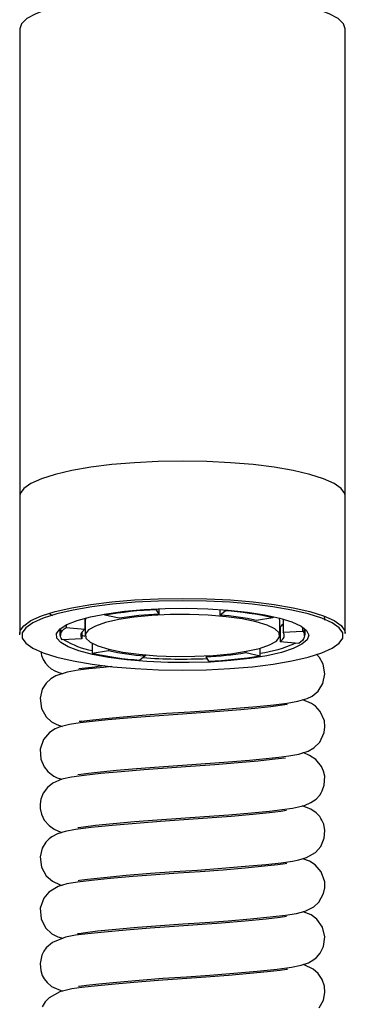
# Model space of a CAD drawing. Header units: millimetres. Extents: x 3915.406 to 3915.456, y 1715.763 to 1716.205.
# Tile 2 of 2: x 3915.415 to 3915.447, y 1715.985 to 1716.082. Entities that reach past the tile are written whole.
import ezdxf

# ---------------------------------------------------------------- set-up
doc = ezdxf.new("R2010")
doc.units = ezdxf.units.MM
doc.layers.add('SANINDUSA', color=3, linetype='Continuous')

msp = doc.modelspace()

# ---------------------------------------------------------------- linework, layer by layer
at = {"layer": 'SANINDUSA'}
for p, q in [((3915.414666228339, 1716.080803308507), (3915.414666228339, 1716.034908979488)), ((3915.446666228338, 1716.034908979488), (3915.446666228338, 1716.080803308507)), ((3915.414666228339, 1716.034908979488), (3915.414666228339, 1716.021433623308)), ((3915.446666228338, 1716.021433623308), (3915.446666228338, 1716.034908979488)), ((3915.417591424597, 1716.023378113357), (3915.417879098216, 1716.023188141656)), ((3915.423036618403, 1716.023235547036), (3915.423036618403, 1716.023346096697)), ((3915.424443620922, 1716.022926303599), (3915.423036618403, 1716.023235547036)), ((3915.428089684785, 1716.023853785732), (3915.428089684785, 1716.023765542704)), ((3915.428089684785, 1716.023765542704), (3915.428349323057, 1716.023335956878)), ((3915.428349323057, 1716.023865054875), (3915.428349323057, 1716.023335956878)), ((3915.434334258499, 1716.023792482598), (3915.434334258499, 1716.023244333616)), ((3915.434334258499, 1716.023244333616), (3915.434872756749, 1716.023661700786)), ((3915.434872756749, 1716.023661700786), (3915.434872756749, 1716.023753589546)), ((3915.439527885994, 1716.023108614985), (3915.439527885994, 1716.022983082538)), ((3915.419228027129, 1716.022270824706), (3915.419228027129, 1716.022020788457)), ((3915.421083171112, 1716.022935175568), (3915.421083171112, 1716.021854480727)), ((3915.421100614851, 1716.022703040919), (3915.421100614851, 1716.021238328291)), ((3915.439527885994, 1716.022983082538), (3915.437932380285, 1716.022719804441)), ((3915.440231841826, 1716.022703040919), (3915.440157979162, 1716.022958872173)), ((3915.440231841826, 1716.021238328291), (3915.440231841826, 1716.022703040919)), ((3915.440249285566, 1716.022086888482), (3915.440249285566, 1716.020622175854)), ((3915.440556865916, 1716.022851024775), (3915.440556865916, 1716.021556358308)), ((3915.414676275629, 1716.021311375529), (3915.414666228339, 1716.021433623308)), ((3915.418737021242, 1716.0219681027), (3915.418599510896, 1716.021724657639)), ((3915.418666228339, 1716.021866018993), (3915.418666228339, 1716.021238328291)), ((3915.419228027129, 1716.022020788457), (3915.421083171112, 1716.021854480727)), ((3915.420775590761, 1716.021556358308), (3915.420775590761, 1716.020920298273)), ((3915.421112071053, 1716.021137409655), (3915.420775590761, 1716.021237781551)), ((3915.440556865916, 1716.021556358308), (3915.442502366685, 1716.02166448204)), ((3915.442502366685, 1716.02166448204), (3915.442502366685, 1716.022035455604)), ((3915.442666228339, 1716.021238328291), (3915.442666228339, 1716.021866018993)), ((3915.420775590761, 1716.020920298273), (3915.418830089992, 1716.020812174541)), ((3915.421804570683, 1716.020461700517), (3915.421804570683, 1716.019493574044)), ((3915.442104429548, 1716.020455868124), (3915.440249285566, 1716.020622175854)), ((3915.421804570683, 1716.019493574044), (3915.423400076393, 1716.01975685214)), ((3915.423400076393, 1716.019896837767), (3915.423400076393, 1716.01975685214)), ((3915.426998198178, 1716.019232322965), (3915.426459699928, 1716.018814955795)), ((3915.426998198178, 1716.019333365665), (3915.426998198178, 1716.019232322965)), ((3915.43298313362, 1716.019237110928), (3915.43298313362, 1716.019140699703)), ((3915.436888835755, 1716.019671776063), (3915.436888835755, 1716.019550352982)), ((3915.436888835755, 1716.019550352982), (3915.438295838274, 1716.019241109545)), ((3915.438295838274, 1716.019241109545), (3915.438295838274, 1716.019994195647)), ((3915.433242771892, 1716.018711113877), (3915.43298313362, 1716.019140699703))]:
    msp.add_line(p, q, dxfattribs=at)
at = {"layer": 'SANINDUSA', "flags": 128}
for points in [[(3915.446666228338, 1716.080803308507), (3915.446487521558, 1716.08131751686), (3915.445955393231, 1716.081820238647), (3915.445081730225, 1716.082300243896), (3915.443886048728, 1716.082746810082), (3915.442395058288, 1716.083149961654), (3915.440642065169, 1716.083500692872), (3915.438666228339, 1716.083791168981), (3915.436511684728, 1716.084014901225), (3915.434226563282, 1716.084166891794), (3915.431861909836, 1716.08424374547), (3915.429470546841, 1716.08424374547), (3915.427105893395, 1716.084166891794), (3915.424820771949, 1716.084014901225), (3915.422666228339, 1716.083791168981), (3915.420690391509, 1716.083500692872), (3915.41893739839, 1716.083149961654), (3915.41744640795, 1716.082746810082), (3915.416250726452, 1716.082300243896), (3915.415377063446, 1716.081820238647), (3915.414844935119, 1716.08131751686), (3915.414666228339, 1716.080803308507), (3915.414666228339, 1716.080803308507)], [(3915.446666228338, 1716.034908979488), (3915.446620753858, 1716.035168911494), (3915.446262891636, 1716.03567875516), (3915.445556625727, 1716.036171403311), (3915.444517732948, 1716.036635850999), (3915.443169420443, 1716.037061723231), (3915.441541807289, 1716.037439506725), (3915.439671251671, 1716.037760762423), (3915.437599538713, 1716.038018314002), (3915.435372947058, 1716.038206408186), (3915.433041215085, 1716.038320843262), (3915.430656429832, 1716.038359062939), (3915.428271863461, 1716.038320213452), (3915.425940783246, 1716.038205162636), (3915.423715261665, 1716.038016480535), (3915.421645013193, 1716.037758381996), (3915.419776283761, 1716.037436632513), (3915.418150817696, 1716.037058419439), (3915.416804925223, 1716.036632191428), (3915.415768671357, 1716.036167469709), (3915.415065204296, 1716.035674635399), (3915.414710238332, 1716.035164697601), (3915.414666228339, 1716.034908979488)], [(3915.414744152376, 1716.021773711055), (3915.415065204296, 1716.022199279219), (3915.415768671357, 1716.022692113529), (3915.416804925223, 1716.023156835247), (3915.418150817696, 1716.023583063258), (3915.419776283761, 1716.023961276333), (3915.421645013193, 1716.024283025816), (3915.423715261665, 1716.024541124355), (3915.425940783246, 1716.024729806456), (3915.428271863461, 1716.024844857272), (3915.430656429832, 1716.024883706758), (3915.433041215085, 1716.024845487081), (3915.435372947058, 1716.024731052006), (3915.437599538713, 1716.024542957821), (3915.439671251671, 1716.024285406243), (3915.441541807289, 1716.023964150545), (3915.443169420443, 1716.023586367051), (3915.444517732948, 1716.023160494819), (3915.445556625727, 1716.02269604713), (3915.446262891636, 1716.02220339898), (3915.446620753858, 1716.021693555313), (3915.446666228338, 1716.021433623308)], [(3915.414909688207, 1716.021490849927), (3915.414911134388, 1716.020981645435), (3915.415264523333, 1716.020478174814), (3915.415961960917, 1716.019991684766), (3915.416987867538, 1716.019533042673), (3915.418319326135, 1716.019112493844), (3915.419926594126, 1716.018739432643), (3915.421773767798, 1716.018422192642), (3915.423819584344, 1716.018167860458), (3915.426018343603, 1716.017982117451), (3915.428320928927, 1716.017869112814), (3915.430675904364, 1716.017831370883), (3915.433030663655, 1716.017869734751), (3915.435332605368, 1716.017983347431), (3915.437530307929, 1716.018169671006), (3915.439574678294, 1716.018424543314), (3915.441420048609, 1716.018742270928), (3915.443025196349, 1716.019115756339), (3915.444354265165, 1716.0195366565), (3915.445377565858, 1716.019995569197), (3915.446072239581, 1716.020482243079), (3915.44642276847, 1716.020985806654), (3915.446421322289, 1716.021495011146), (3915.446067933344, 1716.021998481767), (3915.44537049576, 1716.022484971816), (3915.44434458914, 1716.022943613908), (3915.443013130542, 1716.023364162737), (3915.441405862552, 1716.023737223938), (3915.43955868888, 1716.024054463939), (3915.437512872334, 1716.024308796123), (3915.435314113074, 1716.02449453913), (3915.43301152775, 1716.024607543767), (3915.430656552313, 1716.024645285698), (3915.428301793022, 1716.02460692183), (3915.425999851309, 1716.02449330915), (3915.423802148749, 1716.024306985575), (3915.421757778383, 1716.024052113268), (3915.419912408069, 1716.023734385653), (3915.418307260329, 1716.023360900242), (3915.416978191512, 1716.022940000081), (3915.415954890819, 1716.022481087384), (3915.415260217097, 1716.021994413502), (3915.414909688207, 1716.021490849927)], [(3915.418300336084, 1716.021436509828), (3915.418633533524, 1716.021884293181), (3915.419312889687, 1716.0223134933), (3915.420318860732, 1716.02271176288), (3915.421622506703, 1716.023067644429), (3915.42318632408, 1716.023370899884), (3915.424965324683, 1716.023612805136), (3915.426908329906, 1716.023786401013), (3915.428959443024, 1716.023886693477), (3915.431059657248, 1716.023910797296), (3915.433148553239, 1716.023858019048), (3915.435166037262, 1716.023729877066), (3915.437054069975, 1716.023530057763), (3915.438758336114, 1716.023264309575), (3915.440229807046, 1716.022940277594), (3915.441426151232, 1716.022567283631), (3915.442312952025, 1716.022156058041), (3915.442864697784, 1716.021718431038), (3915.443065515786, 1716.021266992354), (3915.442909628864, 1716.020814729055), (3915.4424015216, 1716.020374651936), (3915.441555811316, 1716.019959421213), (3915.440396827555, 1716.019580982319), (3915.438957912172, 1716.01925022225), (3915.437280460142, 1716.018976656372), (3915.435412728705, 1716.018768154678), (3915.433408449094, 1716.018630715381), (3915.431325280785, 1716.018568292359), (3915.429223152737, 1716.01858268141), (3915.427162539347, 1716.018673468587), (3915.42520272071, 1716.018838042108), (3915.42340007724, 1716.019071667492), (3915.421806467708, 1716.019367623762), (3915.420467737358, 1716.019717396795), (3915.419422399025, 1716.020110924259), (3915.41870052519, 1716.020536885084), (3915.418322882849, 1716.020983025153), (3915.418300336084, 1716.021436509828)], [(3915.440207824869, 1716.021092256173), (3915.440156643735, 1716.021496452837), (3915.439740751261, 1716.02189072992), (3915.438976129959, 1716.022259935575), (3915.437892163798, 1716.022589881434), (3915.43653050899, 1716.022867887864), (3915.434943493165, 1716.023083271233), (3915.433192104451, 1716.02322775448), (3915.431343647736, 1716.023295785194), (3915.429469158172, 1716.023284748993), (3915.427640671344, 1716.023195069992), (3915.425928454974, 1716.023030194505), (3915.424398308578, 1716.022796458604), (3915.423109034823, 1716.022502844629), (3915.422110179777, 1716.022160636), (3915.421440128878, 1716.021782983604), (3915.421124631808, 1716.021384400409), (3915.421175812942, 1716.020980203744), (3915.421591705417, 1716.020585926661), (3915.422356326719, 1716.020216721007), (3915.42344029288, 1716.019886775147), (3915.424801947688, 1716.019608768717), (3915.426388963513, 1716.019393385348), (3915.428140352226, 1716.019248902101), (3915.429988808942, 1716.019180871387), (3915.431863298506, 1716.019191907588), (3915.433691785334, 1716.019281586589), (3915.435404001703, 1716.019446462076), (3915.4369341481, 1716.019680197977), (3915.438223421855, 1716.019973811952), (3915.439222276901, 1716.020316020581), (3915.439892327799, 1716.020693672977), (3915.440207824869, 1716.021092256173)], [(3915.44464813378, 1716.02274955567), (3915.444661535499, 1716.022863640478), (3915.44461349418, 1716.023057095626)], [(3915.421174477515, 1716.022958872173), (3915.421124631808, 1716.022849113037), (3915.421100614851, 1716.022703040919)], [(3915.414666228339, 1716.021433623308), (3915.414710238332, 1716.02168934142), (3915.414744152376, 1716.021773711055)], [(3915.418599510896, 1716.021724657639), (3915.418627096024, 1716.021269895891), (3915.418668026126, 1716.02119353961)], [(3915.418830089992, 1716.020812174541), (3915.418734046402, 1716.020963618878), (3915.418679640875, 1716.021116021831), (3915.418667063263, 1716.021268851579), (3915.418696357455, 1716.021421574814), (3915.418767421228, 1716.021573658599), (3915.4188800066, 1716.02172457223), (3915.419033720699, 1716.021873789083), (3915.419228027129, 1716.022020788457)], [(3915.421083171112, 1716.021854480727), (3915.420941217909, 1716.021740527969), (3915.420828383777, 1716.021625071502), (3915.420745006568, 1716.02150845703), (3915.420691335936, 1716.021391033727), (3915.420667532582, 1716.021273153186), (3915.42067366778, 1716.02115516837), (3915.420709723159, 1716.021037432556), (3915.420775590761, 1716.020920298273)], [(3915.440249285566, 1716.020622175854), (3915.440391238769, 1716.020736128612), (3915.440504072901, 1716.020851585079), (3915.440587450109, 1716.020968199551), (3915.440641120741, 1716.021085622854), (3915.440664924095, 1716.021203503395), (3915.440658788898, 1716.021321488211), (3915.440622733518, 1716.021439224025), (3915.440556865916, 1716.021556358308)], [(3915.442502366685, 1716.02166448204), (3915.442598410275, 1716.021513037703), (3915.442652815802, 1716.02136063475), (3915.442665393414, 1716.021207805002), (3915.442636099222, 1716.021055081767), (3915.442565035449, 1716.020902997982), (3915.442452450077, 1716.020752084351), (3915.442298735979, 1716.020602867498), (3915.442104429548, 1716.020455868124)], [(3915.442664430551, 1716.02119353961), (3915.442732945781, 1716.021337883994), (3915.442705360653, 1716.021792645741), (3915.442595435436, 1716.0219681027)], [(3915.420513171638, 1716.012817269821), (3915.420776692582, 1716.012829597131), (3915.421565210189, 1716.012929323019), (3915.42276608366, 1716.013061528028), (3915.424484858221, 1716.013227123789), (3915.426703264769, 1716.013415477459), (3915.429083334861, 1716.013594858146), (3915.431419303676, 1716.013752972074), (3915.433733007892, 1716.013917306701), (3915.435954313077, 1716.014093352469), (3915.437957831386, 1716.014271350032), (3915.439643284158, 1716.014441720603), (3915.440963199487, 1716.014598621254), (3915.442009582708, 1716.014772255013), (3915.442909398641, 1716.015034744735), (3915.44341481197, 1716.015291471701), (3915.443981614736, 1716.015761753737), (3915.444472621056, 1716.016531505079), (3915.444666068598, 1716.017480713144), (3915.44449956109, 1716.018418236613), (3915.444130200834, 1716.019080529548), (3915.443837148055, 1716.019390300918)], [(3915.423737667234, 1716.0181768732), (3915.422906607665, 1716.018100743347), (3915.421460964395, 1716.017950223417), (3915.420406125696, 1716.017823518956), (3915.419328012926, 1716.017643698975), (3915.418214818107, 1716.017285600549), (3915.417723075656, 1716.016990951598), (3915.417269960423, 1716.0165640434), (3915.4168866, 1716.015948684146), (3915.416672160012, 1716.015082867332), (3915.416809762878, 1716.01406244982), (3915.417265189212, 1716.013258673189), (3915.417804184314, 1716.012766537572), (3915.41831961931, 1716.012479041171), (3915.418842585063, 1716.01231388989)], [(3915.440923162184, 1716.014431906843), (3915.440939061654, 1716.014443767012), (3915.440256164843, 1716.014347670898), (3915.43936070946, 1716.014240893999), (3915.438086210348, 1716.01410705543), (3915.436387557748, 1716.01394890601), (3915.434286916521, 1716.013774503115), (3915.432010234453, 1716.013605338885), (3915.429744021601, 1716.013452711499), (3915.427452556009, 1716.01328872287), (3915.425249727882, 1716.013112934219), (3915.423344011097, 1716.01294284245), (3915.421798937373, 1716.012787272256), (3915.420597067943, 1716.012647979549), (3915.41957736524, 1716.012495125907), (3915.418658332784, 1716.012268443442), (3915.418169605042, 1716.012067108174), (3915.4176006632, 1716.011694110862), (3915.41701896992, 1716.011006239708), (3915.416691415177, 1716.010067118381), (3915.416742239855, 1716.009089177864), (3915.417058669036, 1716.008343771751), (3915.417431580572, 1716.007875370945), (3915.417745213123, 1716.00760621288), (3915.418035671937, 1716.007418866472), (3915.41836356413, 1716.007258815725), (3915.418819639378, 1716.007118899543)], [(3915.420377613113, 1716.007572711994), (3915.420672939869, 1716.007613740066), (3915.421420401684, 1716.007712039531), (3915.422596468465, 1716.007843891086), (3915.424177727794, 1716.007999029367), (3915.426138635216, 1716.008169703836), (3915.428372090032, 1716.008343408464), (3915.430651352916, 1716.008502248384), (3915.432926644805, 1716.008657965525), (3915.4351985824, 1716.008831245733), (3915.437234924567, 1716.009004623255), (3915.438876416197, 1716.009161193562), (3915.440130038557, 1716.009296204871), (3915.441130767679, 1716.009421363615), (3915.442081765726, 1716.009588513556), (3915.443009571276, 1716.009877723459), (3915.443555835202, 1716.010186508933), (3915.444151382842, 1716.010766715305), (3915.444592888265, 1716.011699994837), (3915.444665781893, 1716.012260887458), (3915.444609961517, 1716.012842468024), (3915.444209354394, 1716.013771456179), (3915.443740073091, 1716.014289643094), (3915.44335014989, 1716.014566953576), (3915.442488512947, 1716.014911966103)], [(3915.420377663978, 1716.002372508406), (3915.42040480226, 1716.002370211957), (3915.420935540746, 1716.002451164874), (3915.422113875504, 1716.002592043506), (3915.423854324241, 1716.002768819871), (3915.425934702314, 1716.002952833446), (3915.428190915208, 1716.003130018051), (3915.430495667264, 1716.00329194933), (3915.432834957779, 1716.003451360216), (3915.435218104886, 1716.003632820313), (3915.43745241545, 1716.003824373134), (3915.439210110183, 1716.003995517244), (3915.440475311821, 1716.004136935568), (3915.441467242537, 1716.004272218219), (3915.442647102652, 1716.004551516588), (3915.44328347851, 1716.004827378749), (3915.443787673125, 1716.005175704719), (3915.444152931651, 1716.005567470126), (3915.444291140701, 1716.005771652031), (3915.444403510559, 1716.005976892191), (3915.444603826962, 1716.006546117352), (3915.444647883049, 1716.007414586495), (3915.444533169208, 1716.007924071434), (3915.44432827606, 1716.008381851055), (3915.443776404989, 1716.00905529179), (3915.443160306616, 1716.009465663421), (3915.442586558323, 1716.009696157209), (3915.442490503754, 1716.009715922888)], [(3915.440771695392, 1716.009197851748), (3915.440379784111, 1716.009164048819), (3915.439479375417, 1716.009054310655), (3915.438090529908, 1716.00890748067), (3915.436144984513, 1716.008727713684), (3915.433834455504, 1716.008539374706), (3915.431461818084, 1716.008367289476), (3915.429151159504, 1716.008211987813), (3915.42685536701, 1716.00804295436), (3915.42464262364, 1716.007860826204), (3915.422648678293, 1716.007675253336), (3915.421001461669, 1716.007497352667), (3915.419773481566, 1716.007329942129), (3915.418811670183, 1716.007117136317), (3915.417912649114, 1716.006723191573), (3915.417406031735, 1716.006314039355), (3915.416979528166, 1716.00573654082), (3915.416749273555, 1716.005155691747), (3915.416670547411, 1716.004657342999), (3915.416681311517, 1716.004230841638), (3915.416796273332, 1716.003702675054), (3915.417079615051, 1716.003112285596), (3915.417551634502, 1716.002564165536), (3915.418049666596, 1716.002212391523), (3915.418719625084, 1716.001928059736), (3915.418818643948, 1716.00190312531)], [(3915.440897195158, 1716.004032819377), (3915.440902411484, 1716.004044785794), (3915.440315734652, 1716.003955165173), (3915.43922927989, 1716.003826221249), (3915.437575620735, 1716.003657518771), (3915.435439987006, 1716.003467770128), (3915.433114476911, 1716.003285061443), (3915.430781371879, 1716.003121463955), (3915.428494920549, 1716.002965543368), (3915.426115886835, 1716.002784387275), (3915.42376925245, 1716.002582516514), (3915.421676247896, 1716.002373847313), (3915.420164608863, 1716.002189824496), (3915.419129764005, 1716.002000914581), (3915.418382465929, 1716.001766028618), (3915.417823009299, 1716.001466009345), (3915.417570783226, 1716.001271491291), (3915.417245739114, 1716.000935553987), (3915.416890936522, 1716.000358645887), (3915.416672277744, 1715.999483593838), (3915.416798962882, 1715.998494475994), (3915.417279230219, 1715.997643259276), (3915.4178755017, 1715.997118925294), (3915.418640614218, 1715.996754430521), (3915.418829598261, 1715.996703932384)], [(3915.420429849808, 1715.997187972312), (3915.420534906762, 1715.997193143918), (3915.421319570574, 1715.997300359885), (3915.422942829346, 1715.997479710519), (3915.425124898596, 1715.997683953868), (3915.427507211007, 1715.997878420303), (3915.429850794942, 1715.998048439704), (3915.432150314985, 1715.998202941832), (3915.434518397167, 1715.998377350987), (3915.436817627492, 1715.99856746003), (3915.43883958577, 1715.998757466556), (3915.440365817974, 1715.998923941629), (3915.441459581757, 1715.999070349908), (3915.442096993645, 1715.999190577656), (3915.44286452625, 1715.999421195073), (3915.443729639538, 1715.99992267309), (3915.444263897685, 1716.000528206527), (3915.444598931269, 1716.001324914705), (3915.444659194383, 1716.00209836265), (3915.444541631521, 1716.002698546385), (3915.444371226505, 1716.003103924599), (3915.444275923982, 1716.003270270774), (3915.444152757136, 1716.003449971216), (3915.443802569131, 1716.003827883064), (3915.44328124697, 1716.004191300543), (3915.442409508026, 1716.004495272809)], [(3915.420351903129, 1715.991963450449), (3915.420342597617, 1715.99195820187), (3915.420473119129, 1715.991981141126), (3915.421132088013, 1715.992077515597), (3915.422329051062, 1715.992215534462), (3915.424128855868, 1715.992394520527), (3915.426258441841, 1715.992579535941), (3915.428503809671, 1715.992753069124), (3915.430699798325, 1715.992905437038), (3915.432877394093, 1715.993054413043), (3915.435138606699, 1715.993226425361), (3915.437336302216, 1715.993413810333), (3915.439291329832, 1715.993604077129), (3915.44078022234, 1715.993775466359), (3915.441873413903, 1715.993944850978), (3915.442728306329, 1715.994166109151), (3915.443576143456, 1715.994599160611), (3915.444068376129, 1715.99505964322), (3915.444531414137, 1715.995887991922), (3915.444653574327, 1715.996454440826), (3915.444645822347, 1715.9970312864), (3915.444294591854, 1715.998037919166), (3915.443710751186, 1715.998711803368), (3915.443145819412, 1715.999075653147), (3915.442479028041, 1715.999305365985)], [(3915.44092261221, 1715.998838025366), (3915.440771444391, 1715.998820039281), (3915.44002881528, 1715.998718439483), (3915.438710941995, 1715.998570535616), (3915.43682202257, 1715.998387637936), (3915.434661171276, 1715.998204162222), (3915.432417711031, 1715.998034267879), (3915.430246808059, 1715.997886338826), (3915.42803823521, 1715.99773235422), (3915.425769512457, 1715.997556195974), (3915.423597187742, 1715.997366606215), (3915.421722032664, 1715.997178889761), (3915.42033253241, 1715.997012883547), (3915.419308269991, 1715.996841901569), (3915.418459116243, 1715.996597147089), (3915.417526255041, 1715.996030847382), (3915.417027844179, 1715.995422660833), (3915.416692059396, 1715.994471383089), (3915.416763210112, 1715.993410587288), (3915.417214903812, 1715.992522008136), (3915.417830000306, 1715.991948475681), (3915.418416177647, 1715.991638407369), (3915.418903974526, 1715.991504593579)], [(3915.420437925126, 1715.986781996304), (3915.420513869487, 1715.986786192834), (3915.421225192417, 1715.986888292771), (3915.422431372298, 1715.987026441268), (3915.424206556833, 1715.987201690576), (3915.426404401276, 1715.987391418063), (3915.428748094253, 1715.98757082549), (3915.431063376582, 1715.987729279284), (3915.433361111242, 1715.987889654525), (3915.435725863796, 1715.98807432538), (3915.438004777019, 1715.988275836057), (3915.439979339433, 1715.988479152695), (3915.441366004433, 1715.988656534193), (3915.442337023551, 1715.988849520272), (3915.443043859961, 1715.989091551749), (3915.443584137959, 1715.98940392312), (3915.443849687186, 1715.989625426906), (3915.444193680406, 1715.990022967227), (3915.444530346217, 1715.990684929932), (3915.444663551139, 1715.991625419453), (3915.444425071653, 1715.992593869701), (3915.443877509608, 1715.99336230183), (3915.443293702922, 1715.993797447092), (3915.442522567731, 1715.994112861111)], [(3915.440895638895, 1715.993624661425), (3915.440884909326, 1715.993638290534), (3915.440268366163, 1715.993548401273), (3915.438872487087, 1715.993387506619), (3915.43681779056, 1715.993187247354), (3915.434491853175, 1715.992990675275), (3915.432135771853, 1715.992814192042), (3915.429842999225, 1715.992659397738), (3915.427481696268, 1715.992490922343), (3915.425141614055, 1715.992303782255), (3915.423013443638, 1715.992111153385), (3915.421357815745, 1715.991938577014), (3915.42016586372, 1715.991790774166), (3915.419174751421, 1715.991612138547), (3915.417885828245, 1715.991100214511), (3915.417276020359, 1715.990570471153), (3915.417031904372, 1715.990229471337), (3915.41684078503, 1715.989838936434), (3915.416668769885, 1715.989022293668), (3915.416729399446, 1715.988342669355), (3915.416890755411, 1715.987858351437), (3915.417075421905, 1715.987516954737), (3915.417362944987, 1715.987149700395), (3915.4177995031, 1715.986778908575), (3915.418890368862, 1715.986310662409)], [(3915.440969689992, 1715.988448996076), (3915.440972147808, 1715.988450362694), (3915.440883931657, 1715.988439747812), (3915.440273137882, 1715.988349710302), (3915.439029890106, 1715.988204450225), (3915.437279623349, 1715.988029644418), (3915.435199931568, 1715.987847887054), (3915.432944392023, 1715.987672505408), (3915.430634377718, 1715.987511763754), (3915.428282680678, 1715.987350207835), (3915.425899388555, 1715.987166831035), (3915.423702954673, 1715.986976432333), (3915.42200581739, 1715.986809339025), (3915.420789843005, 1715.986671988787), (3915.419783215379, 1715.986531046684), (3915.418607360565, 1715.98624080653), (3915.417547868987, 1715.985647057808), (3915.417175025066, 1715.985243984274), (3915.416890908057, 1715.984758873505)], [(3915.444086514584, 1715.984683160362), (3915.444510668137, 1715.985429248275), (3915.444661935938, 1715.986160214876), (3915.444618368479, 1715.986801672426), (3915.44440060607, 1715.987445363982), (3915.444003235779, 1715.988032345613), (3915.44352085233, 1715.988456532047), (3915.442635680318, 1715.988881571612), (3915.442515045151, 1715.98891047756)]]:
    msp.add_lwpolyline(points, dxfattribs=at)
at = {"layer": 'SANINDUSA'}
for centre, radius, start, end in [((3915.429771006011, 1715.98338216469), 0.04041836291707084, 92.38407514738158, 99.59118395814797), ((3915.429912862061, 1715.989605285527), 0.0337668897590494, 92.65396754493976, 99.32129155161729), ((3915.432281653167, 1715.996560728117), 0.02676243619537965, 77.81059956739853, 85.60125133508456), ((3915.432592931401, 1715.991716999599), 0.03202595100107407, 77.49400751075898, 85.9178433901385), ((3915.439543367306, 1716.023122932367), 0.001253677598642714, 304.2689295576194, 323.941891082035), ((3915.423279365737, 1716.027759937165), 0.008139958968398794, 238.4556204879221, 259.5615203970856), ((3915.436570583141, 1716.03218005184), 0.01279074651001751, 277.751858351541, 293.9123489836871), ((3915.41924870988, 1716.020033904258), 0.002543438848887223, 188.2024793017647, 262.5416995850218), ((3915.428739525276, 1716.050759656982), 0.0320259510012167, 257.494007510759, 265.9178433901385), ((3915.429050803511, 1716.045915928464), 0.02676243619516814, 257.8105995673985, 265.6012513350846), ((3915.431419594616, 1716.052871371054), 0.03376688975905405, 272.6539675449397, 279.3212915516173), ((3915.431561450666, 1716.059094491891), 0.04041836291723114, 272.3840751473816, 279.591183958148), ((3915.410951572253, 1716.112853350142), 0.09533399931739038, 275.7428772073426, 277.2658889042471), ((3915.430671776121, 1716.073484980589), 0.05456356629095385, 265.9063625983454, 272.5332507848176)]:
    msp.add_arc(centre, radius, start, end, dxfattribs=at)

doc.saveas('drawing.dxf')
